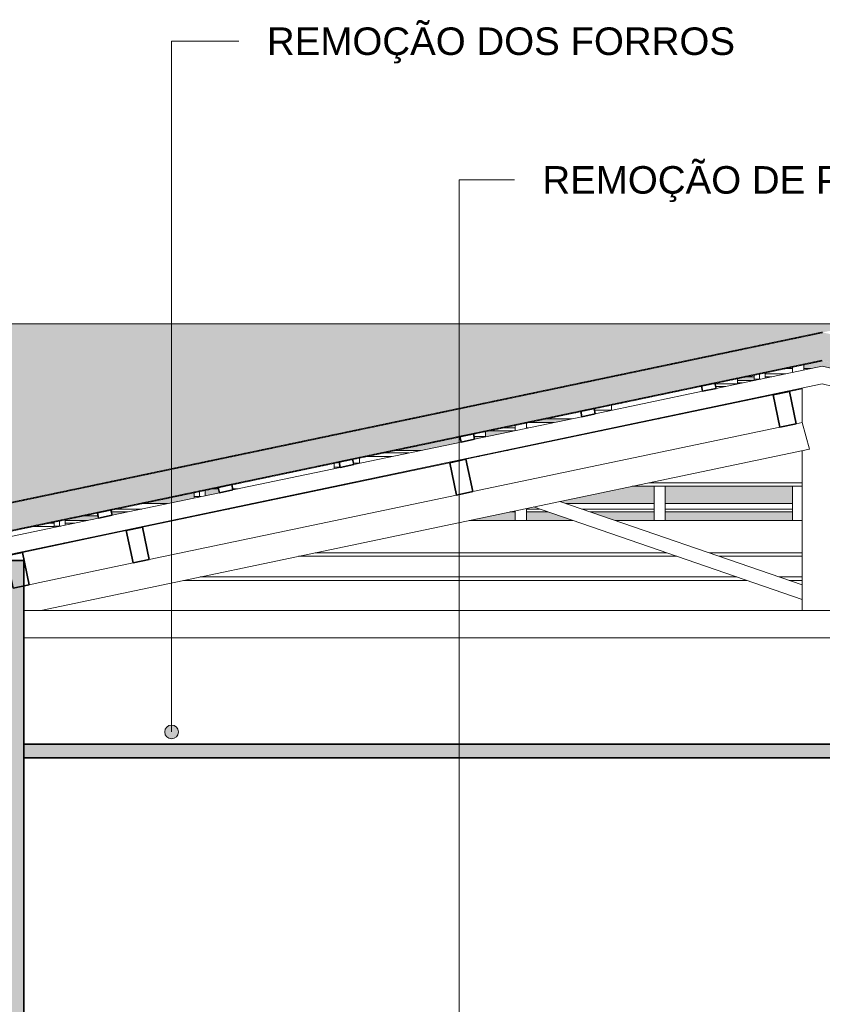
# Model space of a CAD drawing. Header units: millimetres. Extents: x -3164 to 46429, y -1932 to 8822.
# Tile 235 of 256: x 24785 to 27699, y 3717 to 7294. Entities that reach past the tile are written whole.
import ezdxf

# ---------------------------------------------------------------- set-up
doc = ezdxf.new("R2010")
doc.units = ezdxf.units.MM
doc.linetypes.add('_Tracejado médio', pattern=[4, 3, -1])
for name, color, linetype, lineweight in [('A-CLNG', 13, 'Continuous', 25), ('A-CLNG-PATT', 13, 'Continuous', 25), ('A-GENM', 13, 'Continuous', 18), ('A-GLAZ-CWMG', 51, 'Continuous', 18), ('A-ROOF', 132, 'Continuous', 25), ('A-ROOF-PATT', 132, 'Continuous', 25), ('A-WALL', 113, 'Continuous', 18), ('A-WALL-PATT', 111, 'Continuous', 70), ('G-ANNO-TEXT', 231, 'Continuous', 9)]:
    doc.layers.add(name, color=color, linetype=linetype, lineweight=lineweight)
doc.styles.add('Arial_3', font='arial.ttf', dxfattribs={"height": 100})

# ---------------------------------------------------------------- blocks, each defined once
blk = doc.blocks.new('Rectangular Mullion - 6x12 cm-3934083-ELEVAÇÃO 6 - MANTER _ DEMOLIR')
at = {"layer": 'A-GLAZ-CWMG'}
for p, q in [((14404.8, 5728.7), (14502, 5728.7)), ((14808.6, 5728.7), (14818.4, 5728.7)), ((16465.1, 5728.7), (16508.6, 5728.7)), ((17332.1, 5728.7), (17380.3, 5728.7)), ((15269.8, 5598.7), (15886.8, 5598.7)), ((15886.8, 5611.5), (15330.4, 5611.5)), ((16528.8, 5611.5), (16036.8, 5611.5)), ((16036.8, 5598.7), (16584.1, 5598.7)), ((17018.5, 5611.5), (16975, 5611.5)), ((17030.3, 5598.7), (17073.8, 5598.7))]:
    blk.add_line(p, q, dxfattribs=at)
blk = doc.blocks.new('Rectangular Mullion - 6x12 cm-3934084-ELEVAÇÃO 6 - MANTER _ DEMOLIR')
at = {"layer": 'A-GLAZ-CWMG'}
for p, q in [((15652, 5983.2), (15712.4, 5983.2)), ((16184.3, 5983.2), (16220.8, 5983.2))]:
    blk.add_line(p, q, dxfattribs=at)
blk = doc.blocks.new('Rectangular Mullion - 6x12 cm-3933646-ELEVAÇÃO 6 - MANTER _ DEMOLIR')
at = {"layer": 'A-GLAZ-CWMG'}
for p, q in [((14397.7, 5706.8), (14300.5, 5706.8)), ((14458.3, 5719.6), (14361.1, 5719.6)), ((14714.1, 5706.8), (14704.2, 5706.8)), ((14726.3, 5711.5), (14726.3, 5709.4)), ((13768.1, 5589.6), (13742, 5589.6)), ((13839.3, 5589.6), (13819.1, 5589.6)), ((14155.6, 5589.6), (14145.8, 5589.6))]:
    blk.add_line(p, q, dxfattribs=at)
blk = doc.blocks.new('Rectangular Mullion - 2x5 cm-4253628-ELEVAÇÃO 6 - MANTER _ DEMOLIR')
at = {"layer": 'A-GLAZ-CWMG'}
for p, q in [((13489.6, 5516.1), (13392.4, 5516.1)), ((13485.4, 5535.7), (13582.7, 5535.7)), ((13806, 5516.1), (13796.1, 5516.1)), ((13889.2, 5535.7), (13899, 5535.7)), ((14933.2, 5516.1), (14885.4, 5516.1)), ((15030, 5535.7), (15348.9, 5535.7)), ((15348.9, 5516.1), (15086.8, 5516.1)), ((15388.9, 5535.7), (15852.3, 5535.7)), ((15852.3, 5516.1), (15388.9, 5516.1)), ((13378.9, 5505.5), (13439.1, 5505.5)), ((13745.6, 5505.5), (13755.5, 5505.5)), ((14825.9, 5505.5), (14845.4, 5505.5)), ((14885.4, 5505.5), (14964, 5505.5)), ((15117.6, 5505.5), (15348.9, 5505.5)), ((15388.9, 5505.5), (15852.3, 5505.5))]:
    blk.add_line(p, q, dxfattribs=at)
blk = doc.blocks.new('Rectangular Mullion - 2x5 cm-4253649-ELEVAÇÃO 6 - MANTER _ DEMOLIR')
at = {"layer": 'A-GLAZ-CWMG'}
for p, q in [((14887.6, 5830.1), (14984.8, 5830.1)), ((15291.4, 5830.1), (15301.2, 5830.1)), ((16036.8, 5830.1), (16051.7, 5830.1)), ((16899.3, 5830.1), (16939.4, 5830.1)), ((14744.1, 5800), (14841.3, 5800)), ((14845.4, 5810.6), (14794.6, 5810.6)), ((14891.8, 5810.6), (14885.4, 5810.6)), ((15147.8, 5800), (15157.7, 5800)), ((15208.1, 5810.6), (15198.3, 5810.6)), ((16152.7, 5810.6), (16109.2, 5810.6)), ((16155.3, 5800), (16198.8, 5800)), ((17024.4, 5810.6), (16934.6, 5810.6)), ((16980.7, 5800), (17070.5, 5800))]:
    blk.add_line(p, q, dxfattribs=at)
blk = doc.blocks.new('Rectangular Mullion - 2x5 cm-4253651-ELEVAÇÃO 6 - MANTER _ DEMOLIR')
at = {"layer": 'A-GLAZ-CWMG'}
for p, q in [((15822.4, 6026.4), (15852.3, 6026.4)), ((15892.3, 6026.4), (15919.6, 6026.4)), ((15996.2, 6026.4), (16085.9, 6026.4)), ((15678.9, 5996.3), (15712.4, 5996.3)), ((15826.6, 6006.9), (15752.4, 6006.9)), ((15752.4, 5996.3), (15776.1, 5996.3)), ((16170.9, 6006.9), (16081.1, 6006.9)), ((16127.2, 5996.3), (16217, 5996.3))]:
    blk.add_line(p, q, dxfattribs=at)
blk = doc.blocks.new('Rectangular Mullion - 2x5 cm-4253676-ELEVAÇÃO 6 - MANTER _ DEMOLIR')
at = {"layer": 'A-GLAZ-CWMG'}
blk.add_line((13330.9, 5490.8), (13271.6, 5490.8), dxfattribs=at)
blk = doc.blocks.new('Rectangular Mullion - 2x5 cm-4253680-ELEVAÇÃO 6 - MANTER _ DEMOLIR')
at = {"layer": 'A-GLAZ-CWMG'}
for p, q in [((14279.6, 5702.4), (14279.6, 5682.9)), ((14187.5, 5682.9), (14186.5, 5682.9)), ((14279.6, 5682.9), (14257.5, 5682.9))]:
    blk.add_line(p, q, dxfattribs=at)
blk = doc.blocks.new('Rectangular Mullion - 2x5 cm-4253682-ELEVAÇÃO 6 - MANTER _ DEMOLIR')
at = {"layer": 'A-GLAZ-CWMG'}
for p, q in [((14737.1, 5798.5), (14737.1, 5779)), ((14737.1, 5779), (14695.2, 5779))]:
    blk.add_line(p, q, dxfattribs=at)
blk = doc.blocks.new('Rectangular Mullion - 2x5 cm-4253684-ELEVAÇÃO 6 - MANTER _ DEMOLIR')
at = {"layer": 'A-GLAZ-CWMG'}
for p, q in [((15194.5, 5875), (15132.9, 5875)), ((15194.5, 5894.6), (15194.5, 5875))]:
    blk.add_line(p, q, dxfattribs=at)
blk = doc.blocks.new('Rectangular Mullion - 2x5 cm-4253686-ELEVAÇÃO 6 - MANTER _ DEMOLIR')
at = {"layer": 'A-GLAZ-CWMG'}
for p, q in [((15652, 5990.7), (15652, 5971.1)), ((15652, 5971.1), (15570.7, 5971.1))]:
    blk.add_line(p, q, dxfattribs=at)
blk = doc.blocks.new('Rectangular Mullion - 2x5 cm-4253688-ELEVAÇÃO 6 - MANTER _ DEMOLIR')
at = {"layer": 'A-GLAZ-CWMG', "lineweight": 35}
for p, q in [((13377.3, 5513), (13328.4, 5502.7)), ((13381.4, 5493.4), (13377.3, 5513)), ((13328.4, 5502.7), (13332.5, 5483.1)), ((13332.5, 5483.1), (13381.4, 5493.4))]:
    blk.add_line(p, q, dxfattribs=at)
blk = doc.blocks.new('Rectangular Mullion - 2x5 cm-4253689-ELEVAÇÃO 6 - MANTER _ DEMOLIR')
at = {"layer": 'A-GLAZ-CWMG', "lineweight": 35}
for p, q in [((13815.9, 5605.1), (13767, 5594.8)), ((13767, 5594.8), (13771.1, 5575.2)), ((13771.1, 5575.2), (13820, 5585.5)), ((13820, 5585.5), (13815.9, 5605.1))]:
    blk.add_line(p, q, dxfattribs=at)
blk = doc.blocks.new('Rectangular Mullion - 2x5 cm-3922801-ELEVAÇÃO 6 - MANTER _ DEMOLIR')
at = {"layer": 'A-GLAZ-CWMG', "lineweight": 35}
for p, q in [((14254.5, 5697.2), (14205.5, 5686.9)), ((14258.6, 5677.6), (14254.5, 5697.2)), ((14205.5, 5686.9), (14209.6, 5667.3)), ((14209.6, 5667.3), (14258.6, 5677.6))]:
    blk.add_line(p, q, dxfattribs=at)
blk = doc.blocks.new('Rectangular Mullion - 2x5 cm-4253690-ELEVAÇÃO 6 - MANTER _ DEMOLIR')
at = {"layer": 'A-GLAZ-CWMG', "lineweight": 35}
for p, q in [((14693, 5789.3), (14644.1, 5779)), ((14644.1, 5779), (14648.2, 5759.4)), ((14648.2, 5759.4), (14697.1, 5769.7)), ((14697.1, 5769.7), (14693, 5789.3))]:
    blk.add_line(p, q, dxfattribs=at)
blk = doc.blocks.new('Rectangular Mullion - 2x5 cm-4253691-ELEVAÇÃO 6 - MANTER _ DEMOLIR')
at = {"layer": 'A-GLAZ-CWMG', "lineweight": 35}
for p, q in [((15131.6, 5881.4), (15082.7, 5871.1)), ((15082.7, 5871.1), (15086.8, 5851.5)), ((15135.7, 5861.8), (15131.6, 5881.4)), ((15086.8, 5851.5), (15135.7, 5861.8))]:
    blk.add_line(p, q, dxfattribs=at)
blk = doc.blocks.new('Rectangular Mullion - 2x5 cm-4253692-ELEVAÇÃO 6 - MANTER _ DEMOLIR')
at = {"layer": 'A-GLAZ-CWMG', "lineweight": 35}
for p, q in [((15570.2, 5973.5), (15521.3, 5963.2)), ((15574.3, 5953.9), (15570.2, 5973.5)), ((15521.3, 5963.2), (15525.4, 5943.6)), ((15525.4, 5943.6), (15574.3, 5953.9))]:
    blk.add_line(p, q, dxfattribs=at)
blk = doc.blocks.new('Rectangular Mullion - 6x12 cm-3933656-ELEVAÇÃO 6 - MANTER _ DEMOLIR')
at = {"layer": 'A-GLAZ-CWMG'}
for p, q in [((15669.8, 5974), (15652, 5974)), ((15521.7, 5961.3), (15512, 5961.3)), ((15609.2, 5961.3), (15572.8, 5961.3)), ((15050.8, 5844), (14953.6, 5844)), ((15367.2, 5844), (15357.3, 5844))]:
    blk.add_line(p, q, dxfattribs=at)
blk = doc.blocks.new('Rectangular Mullion - 6x12 cm-3934015-ELEVAÇÃO 6 - MANTER _ DEMOLIR')
at = {"layer": 'A-GLAZ-CWMG', "lineweight": 35}
for p, q in [((14665.9, 5696.7), (14607.2, 5684.4)), ((14690.6, 5579.3), (14665.9, 5696.7)), ((14607.2, 5684.4), (14631.8, 5566.9)), ((14631.8, 5566.9), (14690.6, 5579.3))]:
    blk.add_line(p, q, dxfattribs=at)
blk = doc.blocks.new('Rectangular Mullion - 6x12 cm 2-3933724-ELEVAÇÃO 6 - MANTER _ DEMOLIR')
at = {"layer": 'A-GLAZ-CWMG'}
for p, q in [((15851.3, 5945.7), (15840.3, 5943.3)), ((15781.6, 5931), (14676.9, 5699))]:
    blk.add_line(p, q, dxfattribs=at)
blk = doc.blocks.new('Rectangular Mullion - 4x6_3-3931219-ELEVAÇÃO 6 - MANTER _ DEMOLIR')
at = {"layer": 'A-GLAZ-CWMG'}
for p, q in [((15959.6, 6034.8), (16364.8, 5941.6)), ((18846.1, 5306.3), (15959, 5970.3)), ((16413.6, 5930.4), (16823.1, 5836.2)), ((16871.8, 5825), (17281.3, 5730.9)), ((17330, 5719.7), (17739.5, 5625.5)), ((17788.2, 5614.3), (18197.7, 5520.1)), ((18246.5, 5508.9), (18656, 5414.7)), ((18704.7, 5403.5), (19029.8, 5328.7))]:
    blk.add_line(p, q, dxfattribs=at)
blk = doc.blocks.new('Rectangular Mullion - 4x6_3-V6-ELEVAÇÃO 6 - MANTER _ DEMOLIR')
at = {"layer": 'A-GLAZ-CWMG'}
for p, q in [((15852.3, 6032.7), (15852.3, 6012.3)), ((15892.3, 6020.7), (15892.3, 6041.1)), ((15852.3, 5474.3), (15852.3, 5598.7))]:
    blk.add_line(p, q, dxfattribs=at)
blk = doc.blocks.new('Rectangular Mullion - 4x6_3-V7-ELEVAÇÃO 6 - MANTER _ DEMOLIR')
at = {"layer": 'A-GLAZ-CWMG'}
for p, q in [((15348.9, 5840.1), (15348.9, 5842.2)), ((15348.9, 5474.3), (15348.9, 5598.7)), ((15388.9, 5474.3), (15388.9, 5598.7))]:
    blk.add_line(p, q, dxfattribs=at)
blk = doc.blocks.new('Rectangular Mullion - 4x6_3-V8-ELEVAÇÃO 6 - MANTER _ DEMOLIR')
at = {"layer": 'A-GLAZ-CWMG'}
for p, q in [((14845.4, 5800.8), (14845.4, 5821.3)), ((14885.4, 5809.2), (14885.4, 5829.7)), ((14845.4, 5734.4), (14845.4, 5736.5)), ((14885.4, 5742.8), (14885.4, 5744.9)), ((14845.4, 5474.3), (14845.4, 5509.6)), ((14885.4, 5474.3), (14885.4, 5518))]:
    blk.add_line(p, q, dxfattribs=at)
blk = doc.blocks.new('Rectangular Mullion - 4x6_3-3931065-ELEVAÇÃO 6 - MANTER _ DEMOLIR')
at = {"layer": 'A-GLAZ-CWMG'}
for p, q in [((13190.8, 5454.3), (13190.8, 5473.8)), ((13210.8, 5457.6), (13210.8, 5478)), ((13170.8, 5469.6), (13170.8, 5454.3)), ((13170.8, 5454.3), (13170.8, 5449.2)), ((13190.8, 5454.3), (13170.8, 5454.3)), ((13195.1, 5454.3), (13190.8, 5454.3)), ((13208.5, 5392.7), (13210.8, 5392.7))]:
    blk.add_line(p, q, dxfattribs=at)
blk = doc.blocks.new('Rectangular Mullion - 4x6_3-3931066-ELEVAÇÃO 6 - MANTER _ DEMOLIR')
at = {"layer": 'A-GLAZ-CWMG'}
for p, q in [((13699.2, 5561), (13699.2, 5580.6)), ((13719.2, 5564.3), (13719.2, 5584.8)), ((13679.2, 5576.4), (13679.2, 5561)), ((13679.2, 5561), (13679.2, 5555.9)), ((13699.2, 5561), (13679.2, 5561)), ((13703.4, 5561), (13699.2, 5561)), ((13716.8, 5499.5), (13719.2, 5499.5))]:
    blk.add_line(p, q, dxfattribs=at)
blk = doc.blocks.new('Rectangular Mullion - 4x6_3-3931067-ELEVAÇÃO 6 - MANTER _ DEMOLIR')
at = {"layer": 'A-GLAZ-CWMG'}
for p, q in [((14187.5, 5683.1), (14187.5, 5667.8)), ((14187.5, 5667.8), (14187.5, 5662.7)), ((14207.5, 5667.8), (14187.5, 5667.8)), ((14207.5, 5667.8), (14207.5, 5677.6)), ((14209.5, 5667.8), (14207.5, 5667.8)), ((14225.1, 5606.2), (14227.5, 5606.2))]:
    blk.add_line(p, q, dxfattribs=at)
blk = doc.blocks.new('Rectangular Mullion - 4x6_3-3925301-ELEVAÇÃO 6 - MANTER _ DEMOLIR')
at = {"layer": 'A-GLAZ-CWMG'}
for p, q in [((15752.4, 5991.3), (15752.4, 6011.7)), ((15712.4, 6003.3), (15712.4, 5988)), ((15712.4, 5988), (15712.4, 5982.9)), ((15732.4, 5988), (15712.4, 5988)), ((15732.4, 5988), (15732.4, 6007.5)), ((15736.7, 5988), (15732.4, 5988)), ((15750, 5926.4), (15752.4, 5926.4))]:
    blk.add_line(p, q, dxfattribs=at)
blk = doc.blocks.new('Rectangular Mullion - 4x6_3-3931220-ELEVAÇÃO 6 - MANTER _ DEMOLIR')
at = {"layer": 'A-GLAZ-CWMG'}
for p, q in [((15574.3, 5953.9), (15959.6, 6034.8)), ((12903.6, 5328.7), (15959, 5970.3)), ((15135.7, 5861.8), (15525.4, 5943.6)), ((14697.1, 5769.7), (15086.8, 5851.5)), ((14258.6, 5677.6), (14648.2, 5759.4)), ((13820, 5585.5), (14209.6, 5667.3)), ((13381.4, 5493.4), (13771.1, 5575.2)), ((12942.8, 5401.3), (13332.5, 5483.1)), ((12597.1, 5328.7), (12893.9, 5391)), ((12517.2, 5247.6), (12514.1, 5262.4)), ((12517.2, 5247.6), (12527.1, 5249.6))]:
    blk.add_line(p, q, dxfattribs=at)
blk = doc.blocks.new('Rectangular Mullion - 6x12 cm-4082038-ELEVAÇÃO 6 - MANTER _ DEMOLIR')
at = {"layer": 'A-GLAZ-CWMG'}
for p, q in [((13210.8, 5474.3), (13290.5, 5474.3)), ((13597, 5474.3), (13606.8, 5474.3)), ((14677.3, 5474.3), (15054.7, 5474.3)), ((15208.2, 5474.3), (15886.8, 5474.3)), ((14058.3, 5344.3), (15432.2, 5344.3)), ((15395.2, 5357), (14118.9, 5357)), ((15886.8, 5357), (15548.8, 5357)), ((15585.8, 5344.3), (15886.8, 5344.3))]:
    blk.add_line(p, q, dxfattribs=at)
blk = doc.blocks.new('Rectangular Mullion - 6x12 cm-4090282-ELEVAÇÃO 6 - MANTER _ DEMOLIR')
at = {"layer": 'A-GLAZ-CWMG'}
for p, q in [((13170.8, 5452.4), (13088.9, 5452.4)), ((13170.8, 5465.1), (13149.5, 5465.1)), ((13246.7, 5465.1), (13210.8, 5465.1)), ((13502.5, 5452.4), (13492.7, 5452.4)), ((13514.8, 5457), (13514.8, 5455))]:
    blk.add_line(p, q, dxfattribs=at)
blk = doc.blocks.new('Rectangular Mullion - 6x12 cm 2-3933760-ELEVAÇÃO 6 - MANTER _ DEMOLIR')
at = {"layer": 'A-GLAZ-CWMG'}
for p, q in [((15886.8, 5953.1), (15851.3, 5945.7)), ((16039.4, 5862.5), (16036.8, 5862))]:
    blk.add_line(p, q, dxfattribs=at)
blk = doc.blocks.new('Rectangular Mullion - 6x12 cm-3934024-ELEVAÇÃO 6 - MANTER _ DEMOLIR')
at = {"layer": 'A-GLAZ-CWMG', "lineweight": 35}
for p, q in [((15840.3, 5943.3), (15781.6, 5931)), ((15865, 5825.9), (15840.3, 5943.3)), ((15781.6, 5931), (15806.2, 5813.6)), ((15806.2, 5813.6), (15865, 5825.9))]:
    blk.add_line(p, q, dxfattribs=at)
blk = doc.blocks.new('Rectangular Mullion - 6x12 cm 2-4252870-ELEVAÇÃO 6 - MANTER _ DEMOLIR')
at = {"layer": 'A-GLAZ-CWMG'}
for p, q in [((14676.9, 5699), (14665.9, 5696.7)), ((14607.2, 5684.4), (13502.5, 5452.4))]:
    blk.add_line(p, q, dxfattribs=at)
blk = doc.blocks.new('Rectangular Mullion - 6x12 cm-4252792-ELEVAÇÃO 6 - MANTER _ DEMOLIR')
at = {"layer": 'A-GLAZ-CWMG', "lineweight": 35}
for p, q in [((13491.5, 5450.1), (13432.8, 5437.8)), ((13432.8, 5437.8), (13457.5, 5320.3)), ((13516.2, 5332.7), (13491.5, 5450.1)), ((13457.5, 5320.3), (13516.2, 5332.7))]:
    blk.add_line(p, q, dxfattribs=at)
blk = doc.blocks.new('tesoura6 - tesoura-4029236-ELEVAÇÃO 6 - MANTER _ DEMOLIR')
at = {"layer": 'A-GENM'}
for p, q in [((15886.8, 5955.2), (15886.8, 5830.5)), ((16036.8, 5827.2), (16036.8, 5952.4)), ((15886.8, 5830.5), (15865, 5825.9)), ((15912.9, 5733.8), (15886.8, 5830.5)), ((15806.2, 5813.6), (14690.6, 5579.3)), ((16036.8, 5827.2), (16012.6, 5730.2)), ((16050.3, 5824.1), (16036.8, 5827.2)), ((17219.8, 5555.2), (16108.8, 5810.7)), ((13122.4, 5147.8), (15912.9, 5733.8)), ((15886.8, 5728.3), (15886.8, 5147.8)), ((16012.6, 5730.2), (18544.9, 5147.8)), ((16036.8, 5147.8), (16036.8, 5724.6)), ((14631.8, 5566.9), (13516.2, 5332.7)), ((14911.7, 5523.5), (15886.8, 5187.8)), ((15886.8, 5240.7), (15007.1, 5543.6)), ((16879.5, 5530.8), (16036.8, 5240.7)), ((16036.8, 5187.8), (16971.6, 5509.6)), ((18389.3, 5286.2), (17278.3, 5541.7)), ((13457.5, 5320.3), (13119.6, 5249.4)), ((18846.1, 5181.1), (18447.7, 5272.7)), ((15886.8, 5187.8), (15886.8, 5240.7)), ((16036.8, 5240.7), (16036.8, 5187.8)), ((13061.1, 5147.8), (13122.4, 5147.8)), ((18544.9, 5147.8), (13122.4, 5147.8)), ((15886.8, 5147.8), (16036.8, 5147.8)), ((18544.9, 5147.8), (18846.1, 5147.8))]:
    blk.add_line(p, q, dxfattribs=at)
blk = doc.blocks.new('Rectangular Mullion - 6x12 cm-4082020-ELEVAÇÃO 6 - MANTER _ DEMOLIR')
at = {"layer": 'A-GLAZ-CWMG'}
for p, q in [((13053.3, 5358.1), (13043.5, 5358.1)), ((13065.5, 5362.7), (13065.5, 5360.6))]:
    blk.add_line(p, q, dxfattribs=at)
blk = doc.blocks.new('Rectangular Mullion - 6x12 cm-4082041-ELEVAÇÃO 6 - MANTER _ DEMOLIR')
at = {"layer": 'A-GLAZ-CWMG'}
for p, q in [((15649.7, 5269.4), (13701.7, 5269.4)), ((15886.8, 5269.4), (15803.3, 5269.4)), ((16120.4, 5269.4), (16036.8, 5269.4)), ((17831.1, 5269.4), (16274, 5269.4)), ((18015.9, 5269.4), (17901.1, 5269.4)), ((18505.6, 5269.4), (18462.1, 5269.4)), ((13641.1, 5256.7), (15686.6, 5256.7)), ((15840.2, 5256.7), (15886.8, 5256.7)), ((16036.8, 5256.7), (16083.4, 5256.7)), ((16237, 5256.7), (17831.1, 5256.7)), ((17901.1, 5256.7), (18071.2, 5256.7)), ((18517.4, 5256.7), (18560.9, 5256.7))]:
    blk.add_line(p, q, dxfattribs=at)
blk = doc.blocks.new('Rectangular Mullion - 6x12 cm 2-4252872-ELEVAÇÃO 6 - MANTER _ DEMOLIR')
at = {"layer": 'A-GLAZ-CWMG'}
for p, q in [((13432.8, 5437.8), (13055.9, 5358.6)), ((13502.5, 5452.4), (13491.5, 5450.1)), ((13119.6, 5249.4), (13080.6, 5241.2))]:
    blk.add_line(p, q, dxfattribs=at)
blk = doc.blocks.new('Rectangular Mullion - 6x12 cm-4252868-ELEVAÇÃO 6 - MANTER _ DEMOLIR')
at = {"layer": 'A-GLAZ-CWMG', "lineweight": 35}
for p, q in [((13055.9, 5358.6), (12997.2, 5346.3)), ((12997.2, 5346.3), (13021.8, 5228.8)), ((13080.6, 5241.2), (13055.9, 5358.6)), ((13021.8, 5228.8), (13080.6, 5241.2))]:
    blk.add_line(p, q, dxfattribs=at)

msp = doc.modelspace()

# ---------------------------------------------------------------- hatches: boundary and pattern name
at = {"layer": 'A-CLNG-PATT', "lineweight": 18}
msp.add_hatch(color=21, dxfattribs=at).paths.add_polyline_path([(27541.5, 4611.9), (30584.8, 4611.9), (30584.8, 4661.9), (24799.8, 4661.9), (24799.8, 4611.9), (25946.3, 4611.9)], flags=0)
at = {"layer": 'A-ROOF-PATT'}
msp.add_hatch(color=254, dxfattribs=at).paths.add_polyline_path([(21160.7, 5425.1), (24210.9, 5425.1), (27849.3, 6189.1), (17970.3, 6189.1), (17970.3, 5642.2), (18838.8, 5425.1), (19565.5, 5425.1)], flags=0)
at = {"layer": 'A-ROOF-PATT', "lineweight": 18}
h = msp.add_hatch(color=21, dxfattribs=at)
h.paths.add_polyline_path([(30862.6, 5328.7), (30884.8, 5425.2), (27699.9, 6157.8), (24210.9, 5425.1), (24231.1, 5328.8), (24238.9, 5328.8), (27698.9, 6055.4), (30858.3, 5328.7)], flags=0)
h.paths.add_polyline_path([(18814.7, 5328.8), (18838.8, 5425.1), (17970.3, 5642.2), (17970.3, 5539.1), (18811.7, 5328.8)], flags=0)
at = {"layer": 'A-ROOF-PATT'}
h = msp.add_hatch(color=254, dxfattribs=at)
h.paths.add_polyline_path([(18229.5, 5474.3), (18163.7, 5490.8), (18085.5, 5490.8), (18085.5, 5505.5), (18064.7, 5505.5), (18064.7, 5494.9), (18147.1, 5474.3), (18159.8, 5474.3)], flags=0)
h.paths.add_polyline_path([(28863.8, 5474.3), (28728.1, 5505.5), (28698.3, 5505.5), (28638, 5484.8), (28638, 5474.3), (28824.8, 5474.3)], flags=0)
h.paths.add_polyline_path([(30225.2, 5474.3), (30153.7, 5490.8), (30148.5, 5490.8), (30148.5, 5474.3)], flags=0)
h.paths.add_polyline_path([(28454.1, 5474.3), (28544.8, 5505.5), (28134.6, 5505.5), (28134.6, 5474.3), (28339.1, 5474.3)], flags=0)
h.paths.add_polyline_path([(28094.6, 5474.3), (28094.6, 5505.5), (27775.5, 5505.5), (27775.6, 5474.3)], flags=0)
h.paths.add_polyline_path([(27591.1, 5474.3), (27591.1, 5505.5), (27127.6, 5505.5), (27127.6, 5474.3), (27541.5, 5474.3)], flags=0)
h.paths.add_polyline_path([(24949.6, 5474.3), (25029.2, 5474.3), (25071.2, 5483.1), (25069.6, 5490.8), (25010.3, 5490.8), (24949.6, 5478)], flags=0)
h.paths.add_polyline_path([(27087.6, 5474.3), (27087.6, 5505.5), (26856.3, 5505.5), (26946.9, 5474.3)], flags=0)
h.paths.add_polyline_path([(29310, 5474.3), (29353.5, 5474.3), (29217.8, 5505.5), (29174.3, 5505.5)], flags=0)
h.paths.add_polyline_path([(25335.7, 5474.3), (25345.6, 5474.3), (25494.2, 5505.5), (25484.4, 5505.5), (25417.9, 5491.6)], flags=0)
h.paths.add_polyline_path([(26584.1, 5474.3), (26584.1, 5505.5), (26564.7, 5505.5), (26416, 5474.3), (26440.3, 5474.3)], flags=0)
h.paths.add_polyline_path([(26624.1, 5474.3), (26793.4, 5474.3), (26702.7, 5505.5), (26624.1, 5505.5)], flags=0)
h.paths.add_polyline_path([(30108.5, 5480.5), (30108.5, 5490.8), (30068.1, 5490.8), (30068.1, 5505.5), (30032.7, 5505.5), (30032.7, 5497.9), (30068.1, 5489.8)], flags=0)
h.paths.add_polyline_path([(25120.1, 5493.4), (25177.8, 5505.5), (25117.6, 5505.5)], flags=0)
h.paths.add_polyline_path([(18024.7, 5504.9), (18024.7, 5505.5), (18022.3, 5505.5)], flags=0)
h.paths.add_polyline_path([(28339.1, 5535.7), (28597.1, 5535.7), (28322.8, 5598.7), (28134.6, 5598.7), (28134.6, 5535.7)], flags=0)
h.paths.add_polyline_path([(25321.4, 5535.7), (25417.9, 5555.9), (25417.9, 5576.4), (25224.2, 5535.7), (25241.3, 5535.7)], flags=0)
h.paths.add_polyline_path([(29934.3, 5535.7), (29940, 5535.7), (29940.9, 5539.5), (29736, 5586.8), (29650.4, 5586.8), (29650.4, 5589.6), (29639.8, 5589.6), (29639.8, 5588.3), (29868.6, 5535.7), (29931, 5535.7)], flags=0)
h.paths.add_polyline_path([(25637.7, 5535.7), (25894.3, 5589.6), (25884.5, 5589.6), (25627.9, 5535.7)], flags=0)
h.paths.add_polyline_path([(28094.6, 5535.7), (28094.6, 5598.7), (27775.5, 5598.7), (27775.6, 5535.7)], flags=0)
h.paths.add_polyline_path([(29086.7, 5535.7), (29019.2, 5551.2), (29017, 5541.7), (29043.9, 5535.7)], flags=0)
h.paths.add_polyline_path([(27591.1, 5535.7), (27591.1, 5598.7), (27127.6, 5598.7), (27127.6, 5535.7), (27541.5, 5535.7)], flags=0)
h.paths.add_polyline_path([(17970.3, 5535.7), (17984, 5535.7), (17970.3, 5539.1)], flags=0)
h.paths.add_polyline_path([(26768.7, 5535.7), (27087.6, 5535.7), (27087.6, 5598.7), (27008.6, 5598.7), (26745.8, 5543.6)], flags=0)
h.paths.add_polyline_path([(28958.5, 5555.2), (28960.7, 5564.7), (28812.5, 5598.7), (28769, 5598.7), (28934.1, 5560.8)], flags=0)
h.paths.add_polyline_path([(25457.9, 5564.3), (25509.8, 5575.2), (25506.8, 5589.6), (25480.8, 5589.6), (25457.9, 5584.8)], flags=0)
h.paths.add_polyline_path([(25558.7, 5585.5), (25578, 5589.6), (25557.9, 5589.6)], flags=0)
h.paths.add_polyline_path([(26547.3, 5728.7), (26557.1, 5728.7), (26584.1, 5734.4), (26584.1, 5736.5)], flags=0)
h.paths.add_polyline_path([(26240.7, 5728.7), (26386.9, 5759.4), (26382.7, 5779), (26143.5, 5728.7)], flags=0)
h.paths.add_polyline_path([(29073.2, 5728.7), (29119, 5728.7), (29016.1, 5752.4), (29016.1, 5731.8), (29020, 5730.9), (29024.5, 5750.3), (29073.2, 5739.1), (29070.8, 5728.7)], flags=0)
h.paths.add_polyline_path([(28203.8, 5728.7), (28247.3, 5728.7), (28134.6, 5754.7), (28134.6, 5744.7)], flags=0)
h.paths.add_polyline_path([(28976.1, 5741), (28976.1, 5761.6), (28900.6, 5779), (28815, 5779), (28815, 5798.7), (28809.2, 5800), (28719.4, 5800), (28868.9, 5765.6)], flags=0)
h.paths.add_polyline_path([(26624.1, 5742.8), (26896.4, 5800), (26886.6, 5800), (26624.1, 5744.9)], flags=0)
h.paths.add_polyline_path([(28094.6, 5753.9), (28094.6, 5763.9), (27937.5, 5800), (27894, 5800), (27972.9, 5781.8)], flags=0)
h.paths.add_polyline_path([(26435.9, 5769.7), (26580, 5800), (26482.8, 5800), (26475.8, 5798.5), (26475.8, 5779), (26433.9, 5779)], flags=0)
h.paths.add_polyline_path([(27030.1, 5830.1), (27041.6, 5830.5), (27087.6, 5840.1), (27087.6, 5842.2), (27031.8, 5830.5)], flags=0)
h.paths.add_polyline_path([(27781.1, 5830.1), (27790.4, 5830.1), (27791.2, 5833.6), (27775.5, 5837.2), (27775.6, 5830.1)], flags=0)
h.paths.add_polyline_path([(28638, 5830.1), (28678.1, 5830.1), (28638, 5839.4)], flags=0)
h.paths.add_polyline_path([(26723.6, 5830.1), (26789.5, 5844), (26692.3, 5844), (26626.3, 5830.1)], flags=0)
h.paths.add_polyline_path([(28561.8, 5836.2), (28563.6, 5844), (28528.2, 5844), (28561.8, 5836.2)], flags=0)
h.paths.add_polyline_path([(27923, 5983.2), (27959.5, 5983.2), (27959.5, 5995.4), (27955.7, 5996.3), (27865.9, 5996.3)], flags=0)
h.paths.add_polyline_path([(27451.1, 5983.2), (27451.1, 5996.3), (27417.6, 5996.3), (27390.7, 5990.7), (27390.7, 5983.2)], flags=0)
h.paths.add_polyline_path([(27491.1, 5991.3), (27514.8, 5996.3), (27491.1, 5996.3)], flags=0)
h.paths.add_polyline_path([(27824.6, 6026.4), (27697.7, 6055.1), (27631.1, 6041.1), (27631.1, 6026.4), (27658.4, 6026.4), (27698.9, 6034.7), (27734.9, 6026.4)], flags=0)
h.paths.add_polyline_path([(27591.1, 6026.4), (27591.1, 6032.7), (27561.1, 6026.4)], flags=0)
at = {"layer": 'A-WALL-PATT', "lineweight": 18}
msp.add_hatch(color=21, dxfattribs=at).paths.add_polyline_path([(24799.8, 3163.6), (24799.8, 5328.7), (24499.8, 5328.7), (24499.8, 3163.6)], flags=0)
at = {"layer": 'G-ANNO-TEXT'}
h = msp.add_hatch(color=7, dxfattribs=at)
edge = h.paths.add_edge_path(flags=0)
edge.add_arc((25336.3, 4706.1), 25, 0, 360)

# ---------------------------------------------------------------- linework, layer by layer
at = {"layer": 'A-CLNG', "color": 40, "linetype": '_Tracejado médio', "lineweight": 35}
for p, q in [((30584.8, 4661.9), (24799.8, 4661.9)), ((24799.8, 4661.9), (24799.8, 4611.9)), ((24799.8, 4611.9), (30584.8, 4611.9))]:
    msp.add_line(p, q, dxfattribs=at)
at = {"layer": 'A-ROOF', "color": 30, "linetype": '_Tracejado médio', "lineweight": 18}
msp.add_line((17970.3, 6189.1), (27849.3, 6189.1), dxfattribs=at)
at = {"layer": 'A-ROOF', "color": 40, "linetype": '_Tracejado médio', "lineweight": 35}
for p, q in [((27699.9, 6157.8), (24210.9, 5425.1)), ((24238.9, 5328.8), (27698.9, 6055.4))]:
    msp.add_line(p, q, dxfattribs=at)
at = {"layer": 'A-WALL', "color": 40, "linetype": '_Tracejado médio', "lineweight": 35}
for p, q in [((24799.8, 5328.7), (24499.8, 5328.7)), ((24799.8, 3163.6), (24799.8, 5328.7))]:
    msp.add_line(p, q, dxfattribs=at)
at = {"layer": 'A-WALL'}
msp.add_line((30584.8, 5048.7), (24799.8, 5048.7), dxfattribs=at)
at = {"layer": 'G-ANNO-TEXT', "color": 7}
for p, q in [((25336.3, 7215.5), (25580.6, 7215.5)), ((25336.3, 4706.1), (25336.3, 7215.5)), ((26380.8, 6711.7), (26580.7, 6711.7)), ((26380.8, 2742), (26380.8, 6711.7))]:
    msp.add_line(p, q, dxfattribs=at)
msp.add_circle((25336.3, 4706.1), 25, dxfattribs=at)

# ---------------------------------------------------------------- block references
at = {"layer": 'A-GENM'}
msp.add_blockref('tesoura6 - tesoura-4029236-ELEVAÇÃO 6 - MANTER _ DEMOLIR', (11738.7, 0), dxfattribs=at)
at = {"layer": 'A-GLAZ-CWMG'}
for name in ['Rectangular Mullion - 4x6_3-3931220-ELEVAÇÃO 6 - MANTER _ DEMOLIR', 'Rectangular Mullion - 2x5 cm-4253651-ELEVAÇÃO 6 - MANTER _ DEMOLIR', 'Rectangular Mullion - 4x6_3-3925301-ELEVAÇÃO 6 - MANTER _ DEMOLIR', 'Rectangular Mullion - 4x6_3-V6-ELEVAÇÃO 6 - MANTER _ DEMOLIR', 'Rectangular Mullion - 4x6_3-3931219-ELEVAÇÃO 6 - MANTER _ DEMOLIR', 'Rectangular Mullion - 6x12 cm-3933656-ELEVAÇÃO 6 - MANTER _ DEMOLIR', 'Rectangular Mullion - 2x5 cm-4253692-ELEVAÇÃO 6 - MANTER _ DEMOLIR', 'Rectangular Mullion - 2x5 cm-4253686-ELEVAÇÃO 6 - MANTER _ DEMOLIR', 'Rectangular Mullion - 6x12 cm-3934084-ELEVAÇÃO 6 - MANTER _ DEMOLIR', 'Rectangular Mullion - 6x12 cm 2-3933724-ELEVAÇÃO 6 - MANTER _ DEMOLIR', 'Rectangular Mullion - 6x12 cm-3934024-ELEVAÇÃO 6 - MANTER _ DEMOLIR', 'Rectangular Mullion - 6x12 cm 2-3933760-ELEVAÇÃO 6 - MANTER _ DEMOLIR', 'Rectangular Mullion - 2x5 cm-4253691-ELEVAÇÃO 6 - MANTER _ DEMOLIR', 'Rectangular Mullion - 2x5 cm-4253684-ELEVAÇÃO 6 - MANTER _ DEMOLIR', 'Rectangular Mullion - 2x5 cm-4253649-ELEVAÇÃO 6 - MANTER _ DEMOLIR', 'Rectangular Mullion - 4x6_3-V7-ELEVAÇÃO 6 - MANTER _ DEMOLIR', 'Rectangular Mullion - 2x5 cm-4253682-ELEVAÇÃO 6 - MANTER _ DEMOLIR', 'Rectangular Mullion - 4x6_3-V8-ELEVAÇÃO 6 - MANTER _ DEMOLIR', 'Rectangular Mullion - 2x5 cm-4253690-ELEVAÇÃO 6 - MANTER _ DEMOLIR', 'Rectangular Mullion - 6x12 cm-3934083-ELEVAÇÃO 6 - MANTER _ DEMOLIR', 'Rectangular Mullion - 6x12 cm 2-4252870-ELEVAÇÃO 6 - MANTER _ DEMOLIR', 'Rectangular Mullion - 6x12 cm-3933646-ELEVAÇÃO 6 - MANTER _ DEMOLIR', 'Rectangular Mullion - 2x5 cm-4253680-ELEVAÇÃO 6 - MANTER _ DEMOLIR', 'Rectangular Mullion - 2x5 cm-3922801-ELEVAÇÃO 6 - MANTER _ DEMOLIR', 'Rectangular Mullion - 6x12 cm-3934015-ELEVAÇÃO 6 - MANTER _ DEMOLIR', 'Rectangular Mullion - 4x6_3-3931067-ELEVAÇÃO 6 - MANTER _ DEMOLIR', 'Rectangular Mullion - 4x6_3-3931066-ELEVAÇÃO 6 - MANTER _ DEMOLIR', 'Rectangular Mullion - 2x5 cm-4253689-ELEVAÇÃO 6 - MANTER _ DEMOLIR', 'Rectangular Mullion - 2x5 cm-4253628-ELEVAÇÃO 6 - MANTER _ DEMOLIR', 'Rectangular Mullion - 2x5 cm-4253676-ELEVAÇÃO 6 - MANTER _ DEMOLIR', 'Rectangular Mullion - 2x5 cm-4253688-ELEVAÇÃO 6 - MANTER _ DEMOLIR', 'Rectangular Mullion - 6x12 cm-4082038-ELEVAÇÃO 6 - MANTER _ DEMOLIR', 'Rectangular Mullion - 4x6_3-3931065-ELEVAÇÃO 6 - MANTER _ DEMOLIR', 'Rectangular Mullion - 6x12 cm-4090282-ELEVAÇÃO 6 - MANTER _ DEMOLIR', 'Rectangular Mullion - 6x12 cm 2-4252872-ELEVAÇÃO 6 - MANTER _ DEMOLIR', 'Rectangular Mullion - 6x12 cm-4252792-ELEVAÇÃO 6 - MANTER _ DEMOLIR', 'Rectangular Mullion - 6x12 cm-4082020-ELEVAÇÃO 6 - MANTER _ DEMOLIR', 'Rectangular Mullion - 6x12 cm-4252868-ELEVAÇÃO 6 - MANTER _ DEMOLIR', 'Rectangular Mullion - 6x12 cm-4082041-ELEVAÇÃO 6 - MANTER _ DEMOLIR']:
    msp.add_blockref(name, (11738.7, 0), dxfattribs=at)

# ---------------------------------------------------------------- texts
at = {"layer": 'G-ANNO-TEXT', "color": 7, "char_height": 100, "attachment_point": 1, "style": 'Arial_3'}
for s, insert, width in [('REMOÇÃO DOS FORROS', (25682.2, 7265.5), 2088.396), ('REMOÇÃO DE PORTAS E DIVISÓRIAS', (26682.3, 6761.7), 3134.598)]:
    msp.add_mtext(s, dxfattribs=dict(at, insert=insert, width=width))

doc.saveas('drawing.dxf')
